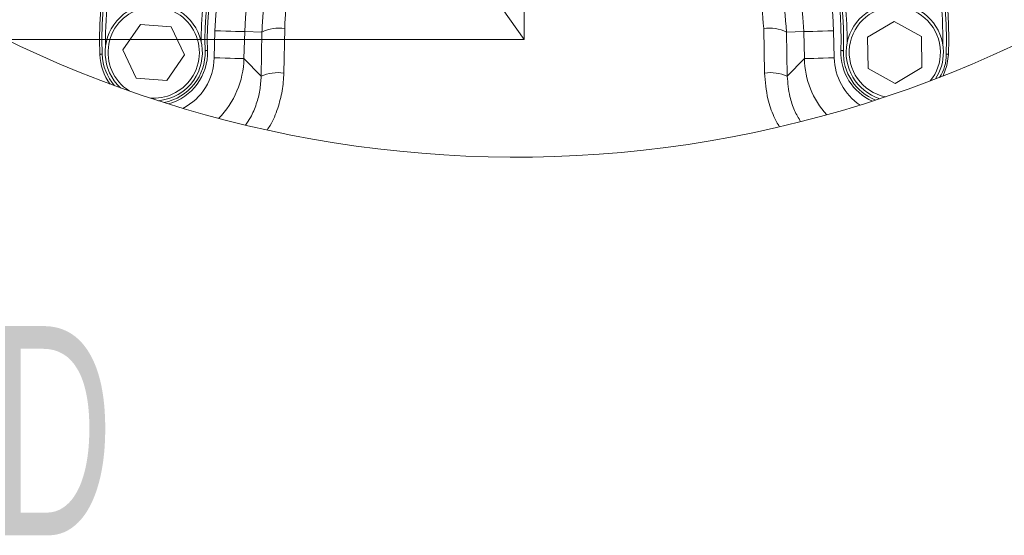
# Model space of a CAD drawing. Header units: millimetres. Extents: x 0 to 8410, y 0 to 5940.
# Tile 253 of 256: x 5291 to 5620, y 4653 to 4826. Entities that reach past the tile are written whole.
import ezdxf

# ---------------------------------------------------------------- set-up
doc = ezdxf.new("R2010")
doc.units = ezdxf.units.MM
doc.header["$LTSCALE"] = 10
doc.styles.add('SLDTEXTSTYLE0', font='TXT', dxfattribs={"width": 0.605})
doc.dimstyles.new('SLDDIMSTYLE14', dxfattribs={"dimtxt": 50, "dimasz": 50, "dimexe": 0, "dimexo": 0.0625, "dimgap": 12.5, "dimtad": 0, "dimtih": 1, "dimtoh": 1, "dimdec": 1, "dimlfac": 0.5, "dimrnd": 1e-09, "dimzin": 12, "dimdsep": 46, "dimtxsty": 'SLDTEXTSTYLE0', "dimsah": 1, "dimcen": 0, "dimadec": 0, "dimazin": 0, "dimtfac": 1, "dimtofl": 0, "dimtmove": 0, "dimatfit": 3, "dimfxl": 1, "dimfrac": 2, "dimtolj": 1, "dimtzin": 12, "dimarcsym": 0})
doc.dimstyles.new('SLDDIMSTYLE15', dxfattribs={"dimtxt": 50, "dimasz": 50, "dimexe": 0, "dimexo": 0.0625, "dimgap": 12.5, "dimtad": 1, "dimtoh": 1, "dimdec": 1, "dimlfac": 0.5, "dimrnd": 1e-09, "dimzin": 12, "dimdsep": 46, "dimtxsty": 'SLDTEXTSTYLE0', "dimsah": 1, "dimcen": 0.09, "dimadec": 0, "dimazin": 0, "dimtfac": 1, "dimtofl": 0, "dimtmove": 0, "dimatfit": 3, "dimfxl": 1, "dimfrac": 2, "dimtolj": 1, "dimtzin": 12, "dimarcsym": 0})

# ---------------------------------------------------------------- blocks, each defined once
blk = doc.blocks.new('*D51')
at = {"color": 7, "linetype": 'Continuous', "lineweight": 0}
for p, q in [((4966.28, 5517.76), (4493.33, 5517.76)), ((5062.71, 5381.13), (4966.28, 5517.76)), ((5459.44, 4819.03), (5062.71, 5381.13))]:
    blk.add_line(p, q, dxfattribs=at)
blk.add_solid([(5062.71, 5381.13), (5040.01, 5426.3), (5027.76, 5417.65)], dxfattribs=at)
at = {"color": 7, "linetype": 'Continuous', "lineweight": 0, "char_height": 50, "attachment_point": 1, "style": 'SLDTEXTSTYLE0'}
for s, insert in [('Axis 3 turning', (4509.21, 5658.93)), ('radius, R', (4509.21, 5582.22)), ('344', (4784.01, 5582.22))]:
    blk.add_mtext(s, dxfattribs=dict(at, insert=insert))
blk = doc.blocks.new('*D52')
at = {"color": 7, "linetype": 'Continuous', "lineweight": 0}
for p, q in [((5329.44, 5199.03), (5329.44, 5582.68)), ((5459.44, 4819.03), (5459.44, 5582.68)), ((5329.44, 5567.68), (5459.44, 5567.68))]:
    blk.add_line(p, q, dxfattribs=at)
for points in [[(5329.44, 5567.68), (5379.44, 5560.18), (5379.44, 5575.18)], [(5459.44, 5567.68), (5409.44, 5575.18), (5409.44, 5560.18)]]:
    blk.add_solid(points, dxfattribs=at)
at = {"color": 7, "linetype": 'Continuous', "lineweight": 0, "insert": (5356.26, 5632.13), "char_height": 50, "attachment_point": 1, "style": 'SLDTEXTSTYLE0'}
blk.add_mtext('65', dxfattribs=at)
blk = doc.blocks.new('*D54')
at = {"color": 7, "linetype": 'Continuous', "lineweight": 0}
for p, q in [((5329.44, 5199.03), (4880.3, 5199.03)), ((4895.3, 5199.03), (4895.3, 4819.03)), ((5459.44, 4819.03), (4880.3, 4819.03))]:
    blk.add_line(p, q, dxfattribs=at)
for points in [[(4895.3, 5199.03), (4887.8, 5149.03), (4902.8, 5149.03)], [(4895.3, 4819.03), (4902.8, 4869.03), (4887.8, 4869.03)]]:
    blk.add_solid(points, dxfattribs=at)
at = {"color": 7, "linetype": 'Continuous', "lineweight": 0, "insert": (4830.84, 4951.74), "char_height": 50, "attachment_point": 1, "rotation": 90, "style": 'SLDTEXTSTYLE0'}
blk.add_mtext('190', dxfattribs=at)

msp = doc.modelspace()

# ---------------------------------------------------------------- linework, layer by layer
at = {"color": 7, "linetype": 'Continuous', "lineweight": 0}
for p, q in [((5574.292789, 4819.773043), (5583.220909, 4825.091923)), ((5583.220909, 4825.091923), (5592.291097, 4820.019091)), ((5325.155566, 4815.538014), (5331.060002, 4824.08985)), ((5331.060002, 4824.08985), (5341.418515, 4823.252524)), ((5341.418515, 4823.252524), (5345.872531, 4813.863123)), ((5574.434856, 4809.381808), (5574.292789, 4819.773043)), ((5592.291097, 4820.019091), (5592.433164, 4809.627856)), ((5329.609583, 4806.148375), (5325.155566, 4815.538014)), ((5345.872531, 4813.863123), (5339.968095, 4805.311049)), ((5583.505044, 4804.309214), (5574.434856, 4809.381808)), ((5592.433164, 4809.627856), (5583.505044, 4804.309214)), ((5339.968095, 4805.311049), (5329.609583, 4806.148375))]:
    msp.add_line(p, q, dxfattribs=at)
at = {"color": 8, "linetype": 'Continuous', "lineweight": 0}
for p, q in [((5355.734299, 4812.924469), (5355.99042, 4821.960295)), ((5365.972708, 4821.677292), (5365.716586, 4812.641466)), ((5371.742735, 4821.513737), (5365.972708, 4821.677292)), ((5371.459971, 4806.732977), (5371.742735, 4821.513737)), ((5379.349659, 4822.743977), (5379.065523, 4807.830656)), ((5539.811472, 4807.830656), (5539.527366, 4822.743977)), ((5547.13432, 4821.513737), (5552.904318, 4821.677292)), ((5547.13432, 4821.513737), (5547.417054, 4806.732977)), ((5553.160439, 4812.641466), (5552.904318, 4821.677292)), ((5562.886606, 4821.960295), (5563.142727, 4812.924469)), ((5365.716586, 4812.641466), (5371.459971, 4806.732977)), ((5547.417054, 4806.732977), (5553.160439, 4812.641466))]:
    msp.add_line(p, q, dxfattribs=at)
at = {"color": 8, "linetype": 'Continuous', "lineweight": 0, "flags": 128}
for points in [[(5365.972708, 4821.677292), (5365.694712, 4821.68516), (5365.068207, 4821.703041), (5364.115606, 4821.729983), (5362.87118, 4821.765269), (5361.379633, 4821.807469), (5359.694491, 4821.855152), (5357.876311, 4821.906889), (5355.99042, 4821.960295)], [(5552.904318, 4821.677292), (5553.182314, 4821.68516), (5553.808818, 4821.703041), (5554.76142, 4821.729983), (5556.005845, 4821.765269), (5557.497392, 4821.807469), (5559.182535, 4821.855152), (5561.000715, 4821.906889), (5562.886606, 4821.960295)], [(5352.703581, 4815.300787), (5352.859567, 4815.306271), (5353.009532, 4815.311516), (5353.147755, 4815.316284), (5353.268931, 4815.320576), (5353.368352, 4815.323914), (5353.442202, 4815.326536), (5353.48774, 4815.328205), (5353.503058, 4815.328682)], [(5566.173444, 4815.300787), (5566.017489, 4815.306271), (5565.867493, 4815.311516), (5565.72927, 4815.316284), (5565.608124, 4815.320576), (5565.508703, 4815.323914), (5565.434794, 4815.326536), (5565.389315, 4815.328205), (5565.373937, 4815.328682)], [(5318.324516, 4814.100111), (5318.168531, 4814.094866), (5318.018565, 4814.089621), (5317.880342, 4814.084614), (5317.759166, 4814.080561), (5317.659746, 4814.076985), (5317.585895, 4814.074362), (5317.540357, 4814.072932), (5317.525039, 4814.072216)], [(5355.734299, 4812.924469), (5357.62019, 4812.870825), (5359.43837, 4812.819327), (5361.123512, 4812.771643), (5362.615059, 4812.729443), (5363.859485, 4812.694157), (5364.812086, 4812.666977), (5365.43859, 4812.649334), (5365.716586, 4812.641466)], [(5553.160439, 4812.641466), (5553.438435, 4812.649334), (5554.064939, 4812.666977), (5555.017541, 4812.694157), (5556.261967, 4812.729443), (5557.753513, 4812.771643), (5559.438656, 4812.819327), (5561.256836, 4812.870825), (5563.142727, 4812.924469)], [(5601.352016, 4814.072216), (5601.336668, 4814.072932), (5601.29116, 4814.074362), (5601.21728, 4814.076985), (5601.117829, 4814.080561), (5600.996683, 4814.084614), (5600.85846, 4814.089621), (5600.708495, 4814.094866), (5600.552509, 4814.100111)]]:
    msp.add_lwpolyline(points, dxfattribs=at)
at = {"color": 7, "linetype": 'Continuous', "lineweight": 0, "flags": 128}
msp.add_lwpolyline([(5601.352016, 4814.072216), (5600.8283, 4810.345972), (5599.5589, 4806.858147)], dxfattribs=at)
at = {"color": 7, "linetype": 'Continuous', "lineweight": 0}
for centre, radius, start, end in [((5456.720158, 5169.028076), 389.319848, 219.35454853, 359.99999017), ((5459.438445, 4819.028114), 141.999914, 118.00000189, 182.00006931), ((5459.438555, 4819.028035), 141.999967, 357.99996294, 62.00002482), ((5459.438058, 4819.028178), 105.999578, 117.99983813, 182.00008851), ((5459.439019, 4819.02824), 105.999499, 357.99987643, 62.0001706), ((5459.432861, 4819.027646), 139.99546, 167.28025918, 180.71892742), ((5459.440937, 4819.029744), 139.997298, 359.283639, 12.71879109), ((5459.438133, 4819.027046), 108.000731, 167.464187, 180.53491704), ((5459.437815, 4819.029403), 108.000437, 359.46003638, 12.53495554), ((5335.551169, 4814.723024), 16.252349, 325.23818393, 226.80536433), ((5583.36711, 4814.710017), 16.265751, 0.74987608, 252.27232798), ((5335.712932, 4814.643564), 17.803314, 285.39499079, 2.20543565), ((5583.07145, 4814.617007), 17.711816, 177.69719049, 246.2230725), ((5583.813399, 4814.659388), 15.820264, 326.11289715, 0.95437501), ((5334.574588, 4814.466163), 17.0541, 181.32364129, 217.32284648), ((5335.684554, 4814.520094), 16.027321, 274.93717106, 325.5622867)]:
    msp.add_arc(centre, radius, start, end, dxfattribs=at)
at = {"color": 8, "linetype": 'Continuous', "lineweight": 0}
for centre, radius, start, end in [((5459.438391, 4819.028005), 141.199893, 117.99995825, 182.00003606), ((5459.438488, 4819.027921), 141.200037, 358.00000037, 62.00000532), ((5459.438513, 4819.02801), 103.489643, 1.62364105, 178.37635895), ((5459.438448, 4819.028061), 106.799927, 117.99997156, 182.00000556), ((5459.438793, 4819.028186), 106.799715, 357.99992347, 62.00009941), ((5459.438513, 4819.028066), 93.503343, 1.62357596, 178.37642404), ((5335.530467, 4814.711431), 15.262729, 325.30896889, 237.50511017), ((5583.385286, 4814.744046), 15.24715, 0.62101787, 258.11218015), ((5377.49502, 4810.078728), 12.800321, 81.66908991, 116.70429732), ((5541.381987, 4810.078477), 12.800567, 63.29601641, 98.33066712), ((5335.719824, 4814.617457), 16.997498, 281.08045485, 2.30401405), ((5583.234279, 4814.663662), 17.072727, 177.86132258, 248.66140616), ((5583.946295, 4814.580465), 14.688927, 320.22426336, 1.28278003), ((5334.82857, 4814.52954), 16.509639, 181.49047565, 221.50063004), ((5336.560378, 4813.103064), 19.174752, 296.93620008, 359.46633593), ((5336.341651, 4813.338641), 29.383208, 315.22436347, 358.64041732), ((5581.737561, 4813.100969), 28.580816, 180.92120158, 222.39381618), ((5582.796468, 4813.371568), 19.658826, 181.30318444, 235.8835504), ((5587.557615, 4813.654601), 13.002529, 325.96395555, 1.96353008), ((5377.167042, 4794.087416), 13.873748, 82.13497969, 114.29014536), ((5541.70998, 4794.087448), 13.87372, 65.70978925, 97.86514918), ((5335.608309, 4814.574199), 15.120776, 264.17332483, 325.56865594)]:
    msp.add_arc(centre, radius, start, end, dxfattribs=at)
for points, knots in [([(5371.742735, 4821.513737), (5371.828027, 4823.589388), (5372.118406, 4830.656021), (5374.325815, 4842.593172), (5379.340514, 4856.619822), (5386.630805, 4869.456446), (5395.764515, 4880.781044), (5406.629967, 4890.385101), (5418.826256, 4898.083659), (5432.132161, 4903.64303), (5446.204447, 4907.018059), (5460.718877, 4907.988297), (5475.374242, 4906.579523), (5489.674071, 4902.658136), (5503.297306, 4896.349205), (5515.669643, 4887.732041), (5526.476562, 4877.105872), (5535.269606, 4864.764464), (5541.817914, 4851.127137), (5546.076923, 4836.566431), (5546.781832, 4826.531625), (5547.13432, 4821.513737)], [0, 0, 0, 0, 0.0229092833, 0.0779955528, 0.1330912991, 0.1865299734, 0.240070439, 0.2928577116, 0.3457875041, 0.3984573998, 0.4512294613, 0.5047120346, 0.5581895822, 0.6128996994, 0.6674915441, 0.7230188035, 0.7783915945, 0.8338868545, 0.8892904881, 0.944639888, 1, 1, 1, 1]), ([(5539.527366, 4822.743977), (5539.209682, 4827.346298), (5538.574402, 4836.549662), (5534.696636, 4849.906602), (5528.726389, 4862.422882), (5520.703736, 4873.751481), (5510.83422, 4883.512171), (5499.533129, 4891.428301), (5487.080452, 4897.22682), (5474.009231, 4900.83186), (5460.609137, 4902.125944), (5447.338107, 4901.234915), (5434.474409, 4898.131954), (5422.311226, 4893.022493), (5411.16955, 4885.949873), (5401.22865, 4877.112472), (5392.869606, 4866.677909), (5386.22306, 4854.866785), (5381.677422, 4842.013871), (5379.684511, 4831.106822), (5379.425887, 4824.647757), (5379.349659, 4822.743977)], [0, 0, 0, 0, 0.0554461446, 0.1108768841, 0.1663200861, 0.2218729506, 0.2772164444, 0.3327461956, 0.3872562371, 0.4419092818, 0.4952949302, 0.5486872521, 0.6013988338, 0.6539866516, 0.7069092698, 0.7596600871, 0.8135094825, 0.8672364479, 0.922150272, 0.9770541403, 1, 1, 1, 1]), ([(5379.065523, 4807.830656), (5378.93896, 4805.829719), (5378.685505, 4801.822652), (5377.070539, 4795.935168), (5375.32128, 4791.502249), (5373.802911, 4789.246536), (5373.447309, 4788.718248)], [0, 0, 0, 0, 0.2975129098, 0.5957978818, 0.9053358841, 1, 1, 1, 1]), ([(5544.809292, 4789.804841), (5544.16719, 4790.939029), (5542.497637, 4793.888076), (5540.499331, 4799.93204), (5540.064772, 4804.922033), (5539.811472, 4807.830656)], [0, 0, 0, 0, 0.2067711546, 0.5376338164, 1, 1, 1, 1]), ([(5366.197954, 4790.378297), (5366.789779, 4791.237946), (5368.306931, 4793.441667), (5369.932207, 4797.396362), (5371.172138, 4802.023612), (5371.364178, 4805.165667), (5371.459971, 4806.732977)], [0, 0, 0, 0, 0.1792788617, 0.4595837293, 0.7304312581, 1, 1, 1, 1]), ([(5547.417054, 4806.732977), (5547.606117, 4804.449213), (5547.930231, 4800.5341), (5549.650232, 4795.418421), (5551.171652, 4792.759115), (5551.881949, 4791.51758)], [0, 0, 0, 0, 0.4273768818, 0.7326628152, 1, 1, 1, 1])]:
    msp.add_open_spline(points, degree=3, knots=knots, dxfattribs=at)

# ---------------------------------------------------------------- texts
at = {"color": 7, "linetype": 'Continuous', "lineweight": 0, "insert": (5281.132254, 4723.15807), "char_height": 70, "attachment_point": 1, "style": 'SLDTEXTSTYLE0'}
msp.add_mtext('D', dxfattribs=at)

# ---------------------------------------------------------------- dimensions: what is measured, and where the dimension line sits
at = {"color": 7, "linetype": 'Continuous', "lineweight": 0}
dim = msp.add_radius_dim(center=(5459.438511, 4819.028048), mpoint=(5062.714569, 5381.126005), text='Axis 3 turning\\Pradius, <>', dimstyle='SLDDIMSTYLE14', dxfattribs=at)
dim.commit()
dim.dimension.update_dxf_attribs({"geometry": '*D51', "text_midpoint": (4717.304133, 5594.471686), "dimtype": 164})
dim = msp.add_linear_dim(base=(5459.438511, 5567.675367), p1=(5329.438511, 5199.028048), p2=(5459.438511, 4819.028048), dimstyle='SLDDIMSTYLE15', dxfattribs=at)
dim.commit()
dim.dimension.update_dxf_attribs({"geometry": '*D52', "text_midpoint": (5394.438511, 5567.675367), "dimtype": 160})
dim = msp.add_linear_dim(base=(4895.295938, 4819.028048), p1=(5329.438511, 5199.028048), p2=(5459.438511, 4819.028048), angle=90, dimstyle='SLDDIMSTYLE15', dxfattribs=at)
dim.commit()
dim.dimension.update_dxf_attribs({"geometry": '*D54', "text_midpoint": (4895.295938, 5009.028048), "dimtype": 160})

doc.saveas('drawing.dxf')
